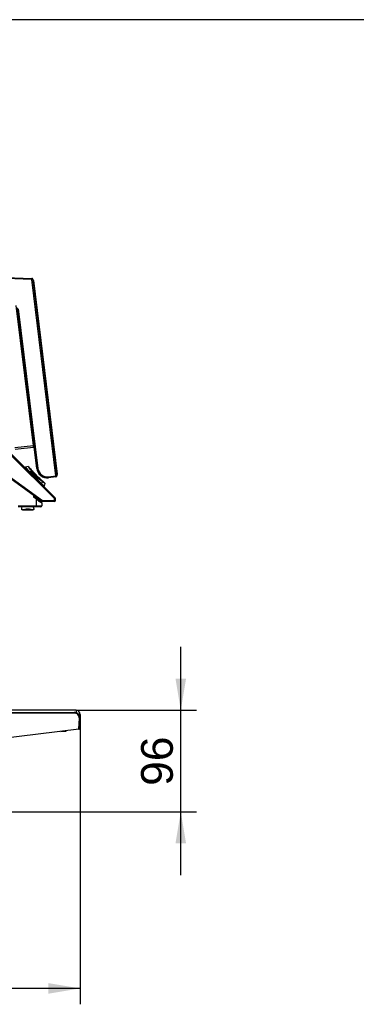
# Model space of a CAD drawing. Header units: millimetres. Extents: x 0 to 287, y 0 to 200.
# Tile 24 of 45: x 160 to 192, y 107 to 200. Entities that reach past the tile are written whole.
import ezdxf
from ezdxf.enums import TextEntityAlignment as Align

# ---------------------------------------------------------------- set-up
doc = ezdxf.new("R2010")
doc.units = ezdxf.units.MM
for name, color, linetype in [('134.126_BW4_CTM-', 7, 'Continuous'), ('Marges', 7, 'Continuous'), ('Standard', 7, 'Continuous')]:
    doc.layers.add(name, color=color, linetype=linetype)
doc.styles.add('SEACAD_Arial', font='arial.ttf')
doc.dimstyles.new('ISO', dxfattribs={"dimtxt": 3, "dimasz": 3, "dimexe": 1.5, "dimexo": 0, "dimgap": 0.75, "dimtad": 1, "dimlfac": 10, "dimtxsty": 'SEACAD_Arial', "dimblk1": '_SE_FILLED', "dimblk2": '_SE_FILLED', "dimsah": 1, "dimcen": 1.5, "dimazin": 0, "dimtfac": 0.7, "dimtdec": 3, "dimtmove": 0, "dimatfit": 3, "dimfxl": 1, "dimarcsym": 0})

# ---------------------------------------------------------------- blocks, each defined once
blk = doc.blocks.new('SE3')
at = {"layer": '134.126_BW4_CTM-', "color": 7, "linetype": 'Continuous'}
for p, q in [((153.22, 175.843), (161.339, 175.552)), ((161.335, 175.453), (153.29, 175.74)), ((161.339, 175.552), (161.335, 175.453)), ((161.435, 175.465), (161.335, 175.453)), ((163.614, 156.893), (161.335, 175.453)), ((161.435, 175.465), (163.713, 156.905)), ((161.443, 175.396), (161.471, 175.375)), ((161.471, 175.375), (161.449, 175.347)), ((161.499, 175.353), (161.471, 175.375)), ((161.499, 175.353), (163.746, 157.05)), ((161.494, 159.757), (159.869, 172.993)), ((159.946, 172.776), (161.544, 159.764)), ((161.817, 157.579), (159.964, 172.675)), ((160.063, 172.687), (161.916, 157.591)), ((159.746, 159.573), (161.494, 159.757)), ((161.518, 159.558), (159.774, 159.375)), ((161.494, 159.757), (161.544, 159.764)), ((161.494, 159.757), (161.494, 159.757)), ((161.568, 159.565), (161.518, 159.558)), ((161.568, 159.565), (161.533, 159.56)), ((161.533, 159.56), (161.568, 159.564)), ((161.544, 159.764), (161.568, 159.565)), ((161.568, 159.565), (161.568, 159.564)), ((163.476, 154.748), (159.4, 158.824)), ((159.466, 158.899), (163.542, 154.823)), ((157.535, 158.041), (162.338, 154.552)), ((162.275, 154.475), (157.551, 157.907)), ((160.99, 157.763), (160.751, 157.699)), ((160.751, 157.699), (161.169, 157.281)), ((161.209, 157.566), (161.033, 157.743)), ((161.226, 157.275), (161.186, 157.282)), ((161.233, 157.25), (161.247, 157.263)), ((161.247, 157.263), (161.714, 156.796)), ((161.372, 157.369), (161.353, 157.392)), ((162.146, 156.587), (161.43, 157.303)), ((161.817, 157.579), (161.916, 157.591)), ((161.151, 157.214), (161.194, 157.257)), ((161.233, 157.25), (161.194, 157.257)), ((161.194, 157.257), (161.688, 156.763)), ((161.7, 156.783), (161.233, 157.25)), ((161.548, 157.154), (161.968, 156.733)), ((161.645, 156.72), (161.688, 156.763)), ((161.688, 156.763), (161.7, 156.783)), ((161.7, 156.783), (161.714, 156.796)), ((161.717, 156.766), (161.705, 156.745)), ((161.705, 156.745), (162.269, 156.181)), ((162.2, 156.541), (162.2, 156.542)), ((162.339, 156.347), (162.269, 156.181)), ((162.574, 156.202), (162.397, 156.379)), ((162.919, 156.808), (163.614, 156.893)), ((162.931, 156.708), (162.919, 156.808)), ((163.626, 156.794), (162.931, 156.708)), ((163.614, 156.893), (163.713, 156.905)), ((163.626, 156.794), (163.614, 156.893)), ((163.696, 157.044), (163.724, 157.022)), ((163.724, 157.022), (163.702, 156.995)), ((163.746, 157.05), (163.724, 157.022)), ((162.53, 155.92), (162.269, 156.181)), ((162.53, 155.92), (162.594, 156.159)), ((161.751, 154.71), (161.517, 154.879)), ((161.521, 154.946), (161.557, 154.996)), ((161.755, 154.731), (161.529, 154.895)), ((161.575, 154.984), (161.538, 154.933)), ((161.541, 154.912), (161.766, 154.746)), ((161.762, 154.726), (161.755, 154.731)), ((161.766, 154.746), (161.766, 154.845)), ((161.766, 154.746), (161.773, 154.741)), ((161.773, 154.741), (161.814, 154.711)), ((161.792, 154.055), (161.792, 154.679)), ((161.827, 154.652), (161.821, 154.657)), ((161.821, 154.657), (161.831, 154.657)), ((161.829, 154.679), (161.824, 154.682)), ((161.827, 154.652), (161.831, 154.657)), ((161.832, 154.797), (161.832, 154.699)), ((161.832, 154.699), (161.837, 154.696)), ((161.893, 154.636), (161.889, 154.638)), ((162.016, 154.551), (161.893, 154.636)), ((161.895, 154.657), (161.898, 154.657)), ((161.896, 154.659), (161.898, 154.657)), ((161.898, 154.657), (161.9, 154.656)), ((162.231, 154.507), (162.231, 154.427)), ((162.338, 154.552), (163.474, 154.552)), ((163.474, 154.552), (163.476, 154.748)), ((163.57, 154.555), (163.572, 154.751)), ((160.051, 154.055), (161.792, 154.055)), ((161.794, 153.957), (160.053, 153.957)), ((160.457, 153.664), (161.454, 153.664)), ((162.201, 153.957), (161.794, 153.957)), ((162.227, 154.43), (162.231, 154.427)), ((162.301, 154.346), (162.301, 154.057)), ((163.47, 154.456), (162.334, 154.456)), ((165.533, 134.732), (155.183, 134.732)), ((155.485, 134.528), (165.339, 134.528)), ((165.339, 134.478), (155.485, 134.478)), ((165.339, 134.478), (165.339, 134.528)), ((165.533, 134.732), (165.533, 134.493)), ((165.908, 134.357), (165.738, 134.357)), ((165.908, 134.337), (165.756, 134.337)), ((165.908, 134.337), (165.908, 134.357)), ((165.788, 132.989), (165.839, 133.952)), ((165.839, 133.952), (165.889, 133.949)), ((165.889, 133.949), (165.839, 132.995)), ((158.025, 132.035), (165.787, 132.988)), ((165.794, 132.939), (158.031, 131.986)), ((164.089, 132.73), (164.468, 132.763)), ((165.787, 132.988), (165.788, 132.989)), ((165.787, 132.988), (165.837, 132.982)), ((165.794, 132.939), (165.787, 132.988)), ((165.839, 132.995), (165.788, 132.989)), ((165.839, 132.995), (165.837, 132.982))]:
    blk.add_line(p, q, dxfattribs=at)
for centre, radius, start, end in [((161.335, 175.453), 0.1, 7, 87.95249), ((152.344, 158.533), 9.232, 6.37975, 7.62008), ((160.761, 157.661), 0.04, 105, 225), ((167.023, 162.147), 7.462, 215.98882, 220.37732), ((160.996, 157.724), 0.0396, 33.64356, 92.65504), ((166.665, 161.797), 6.942, 215.6402, 220.21148), ((161.18, 157.242), 0.04, 90, 225), ((161.18, 157.242), 0.04, 80.65713, 90), ((167.382, 162.541), 7.929, 218.78922, 218.85618), ((167.382, 162.541), 7.929, 218.85618, 222.52664), ((161.219, 157.236), 0.04, 55.92903, 80.65713), ((169.04, 151.171), 9.85, 141.42917, 141.96912), ((168.465, 151.491), 9.161, 140.77605, 141.30941), ((162.81, 157.701), 1, 187, 277), ((162.81, 157.701), 0.9, 187, 277), ((161.51, 157.153), 0.04, 0.10928, 42.54828), ((165.2, 157.151), 3.659, 180.01454, 181.96118), ((175.305, 157.133), 13.753, 179.91289, 180.42654), ((167.371, 162.551), 7.929, 228.66292, 229.31729), ((167.371, 162.551), 7.929, 229.33237, 231.19394), ((166.627, 161.835), 6.942, 231.81543, 234.3598), ((166.977, 162.192), 7.462, 231.56722, 234.01118), ((167.371, 162.551), 7.929, 231.19394, 231.21078), ((163.614, 156.893), 0.1, 277, 7), ((162.491, 155.931), 0.04, 225, 345), ((162.555, 156.166), 0.0391, 355.34942, 57.03175), ((259.652, 84.648), 120.733, 144.35363, 144.38341), ((161.55, 154.925), 0.0364, 144.63117, 233.70077), ((166.046, 151.625), 5.577, 144.09013, 144.30514), ((160.172, 155.918), 1.699, 322.9979, 323.69071), ((161.55, 154.924), 0.0153, 143.55443, 233.63592), ((167.286, 150.744), 6.809, 144.21627, 144.37861), ((161.269, 154.043), 0.823, 50.61029, 54.18565), ((160.107, 155.969), 2.06, 323.07958, 323.60454), ((166.087, 151.721), 5.266, 145.00875, 145.20953), ((169.946, 166.209), 14.101, 234.52302, 234.73687), ((164.377, 158.05), 4.248, 232.51853, 232.91706), ((163.682, 157.352), 3.252, 234.75708, 235.15755), ((162.906, 156.329), 1.952, 235.97781, 236.61888), ((162.662, 155.782), 1.405, 232.95942, 233.22309), ((161.933, 154.639), 0.118, 149.44523, 158.64444), ((162.751, 155.904), 1.555, 233.58948, 235.97543), ((163.423, 156.965), 2.787, 235.12017, 235.90571), ((173.123, 172.346), 20.949, 237.40527, 237.59493), ((163.431, 156.977), 2.802, 235.90388, 236.59558), ((161.878, 157.625), 2.968, 269.66761, 270.33239), ((164.984, 159.008), 5.38, 234.76183, 240.01938), ((161.942, 154.631), 0.0536, 150.80197, 172.09728), ((160.825, 152.967), 2.002, 53.46763, 57.53943), ((163.693, 156.765), 2.757, 232.56769, 237.87228), ((162.334, 154.556), 0.1, 234, 270), ((163.47, 154.556), 0.1, 270, 359.37213), ((163.472, 154.752), 0.1, 359.37107, 45), ((161.95, 182.232), 28.177, 269.67932, 270.7138), ((162.201, 154.057), 0.1, 270, 0), ((162.256, 154.43), 0.0297, 179.35375, 233.60283), ((162.261, 154.427), 0.03, 180, 234), ((162.266, 154.349), 0.0297, 359.15701, 53.54904), ((162.271, 154.346), 0.03, 0, 54), ((165.339, 133.978), 0.55, 357, 90), ((165.339, 133.978), 0.5, 357, 90), ((165.533, 134.357), 0.375, 0, 90), ((165.533, 134.337), 0.375, 330.79301, 0), ((164.42, 133.311), 0.55, 275, 290.78071), ((165.787, 132.988), 0.05, 277, 353)]:
    blk.add_arc(centre, radius, start, end, dxfattribs=at)
for centre, major_axis, ratio, start_param, end_param in [((161.18, 157.242), (-0.0065, -0.0395), 0.318976, 1.989154, 3.141593), ((161.219, 157.236), (-0.0065, -0.0395), 0.318976, 1.989154, 3.141593), ((161.219, 157.236), (-0.0224, -0.0331), 0.637327, 2.847408, 3.141593), ((153.142, 155.136), (10.81, -2.079), 0.45233, 0.668983, 0.814099), ((161.336, 157.287), (0.0305, 0.0258), 0.518302, 0.158793, 1.08874), ((161.336, 157.287), (0.031, -0.0253), 0.580029, 0.850712, 1.946616), ((161.093, 147.184), (-2.079, 10.81), 0.45233, -0.486008, -0.45311), ((161.336, 157.287), (0.0237, 0.0323), 0.74367, 5.125252, 6.079506), ((161.124, 147.181), (-2.116, 10.783), 0.451416, -0.488853, -0.455955), ((161.51, 157.153), (-0.0295, -0.027), 0.383203, 3.141593, 3.252865), ((161.51, 157.153), (0.0249, 0.0313), 0.735345, 5.155052, 6.131256), ((161.51, 157.153), (-0.04, -0.0001), 0.131066, 2.475777, 3.141593), ((161.673, 156.748), (-0.0283, -0.0283), 0.707107, 0, 2.094395), ((161.673, 156.748), (0.0341, -0.0209), 0.48961, 0.778636, 1.454239), ((161.686, 156.769), (0.0341, -0.0209), 0.48961, 0.778636, 1.454239), ((161.919, 146.359), (-2.079, 10.81), 0.45233, -0.480624, -0.363412), ((161.686, 156.769), (0.0195, 0.0349), 0.763996, 5.032855, 5.929559), ((161.95, 146.355), (-2.116, 10.783), 0.451416, -0.483469, -0.366256), ((162.308, 156.35), (0.0247, 0.0314), 0.736735, 5.150314, 6.122897), ((162.238, 156.184), (-0.0283, -0.0283), 0.707107, 0, 2.094395), ((161.55, 154.925), (0.0403, -0.0403), 0.999695, 3.305384, 4.874222), ((161.504, 154.958), (0.0244, -0.0175), 0.02435, 4.708366, 5.481203), ((161.537, 154.933), (0.0241, -0.0178), 0.010367, 1.556756, 2.339861), ((161.792, 154.679), (-0.0189, -0.0233), 0.002512, 3.955247, 4.736943), ((161.818, 154.711), (-0.0157, -0.0256), 0.121956, 4.787082, 5.461543), ((161.814, 154.661), (0.0188, 0.0234), 0.033982, 4.717297, 5.567231), ((161.844, 154.696), (-0.0155, -0.0257), 0.184178, 4.822958, 5.552506), ((161.876, 154.615), (0.0175, 0.0244), 0.140069, 4.791645, 5.811771), ((161.818, 154.714), (0.47, -0.342), 0.028237, -1.114684, -0.113014), ((162.334, 154.556), (-0.0588, -0.0809), 0.0603, 0, 1.561246), ((162.334, 154.556), (0, 0.1), 0.043208, 3.141593, 4.669208), ((163.47, 154.556), (0, -0.1), 0.043208, 0, 1.527615), ((163.47, 154.556), (-0.1, 0.0011), 0.042733, 1.614448, 3.142105), ((163.472, 154.752), (0.0707, 0.0707), 0.061049, 4.712389, 6.283185), ((163.472, 154.752), (-0.1, 0.0011), 0.042732, 1.614449, 3.142105), ((161.794, 154.057), (0, 0.1), 0.017452, 1.58825, 3.141593), ((161.801, 154.687), (-0.5, 0.341), 0.000714, 3.007448, 3.14208)]:
    blk.add_ellipse(centre, major_axis=major_axis, ratio=ratio, start_param=start_param, end_param=end_param, dxfattribs=at)
for points, knots in [([(161.212, 157.561), (161.21, 157.563), (161.205, 157.57), (161.203, 157.573), (161.204, 157.571)], [0, 0, 0, 0, 0.1532011, 0.6793359, 0.6793359, 0.6793359, 0.6793359]), ([(161.831, 154.657), (161.834, 154.657), (161.839, 154.657), (161.847, 154.657), (161.855, 154.657), (161.859, 154.657), (161.861, 154.657)], [0, 0, 0, 0, 0.246755, 0.49861, 0.763961, 1, 1, 1, 1]), ([(160.455, 153.664), (160.453, 153.664), (160.452, 153.664), (160.425, 153.665), (160.407, 153.672), (160.389, 153.703), (160.388, 153.727), (160.401, 153.808), (160.424, 153.876), (160.442, 153.954)], [0.5609084, 0.5609084, 0.5609084, 0.5609084, 0.5625, 0.5625, 0.59375, 0.59375, 0.625, 0.625, 0.6768498, 0.6768498, 0.6768498, 0.6768498]), ([(161.457, 153.664), (161.438, 153.664), (161.416, 153.667), (161.355, 153.678), (161.314, 153.689), (161.18, 153.721), (161.077, 153.742), (160.868, 153.747), (160.762, 153.729), (160.583, 153.688), (160.506, 153.664), (160.455, 153.664)], [0.3224339, 0.3224339, 0.3224339, 0.3224339, 0.34375, 0.34375, 0.375, 0.375, 0.4375, 0.4375, 0.5, 0.5, 0.5609084, 0.5609084, 0.5609084, 0.5609084]), ([(161.485, 153.957), (161.499, 153.89), (161.516, 153.83), (161.531, 153.749), (161.532, 153.721), (161.519, 153.681), (161.504, 153.67), (161.474, 153.664), (161.466, 153.664), (161.457, 153.664)], [0.2057463, 0.2057463, 0.2057463, 0.2057463, 0.25, 0.25, 0.28125, 0.28125, 0.3125, 0.3125, 0.3224339, 0.3224339, 0.3224339, 0.3224339])]:
    blk.add_open_spline(points, degree=3, knots=knots, dxfattribs=at)
blk.add_open_spline([(164.468, 132.763), (164.466, 132.763), (164.464, 132.765), (164.463, 132.771)], degree=3, dxfattribs=at)
blk = doc.blocks.new('DMBLK47')
at = {"layer": 'Standard', "linetype": 'Continuous'}
for points in [[(108.918, 107.949), (108.918, 108.949), (105.918, 108.449)], [(162.908, 107.949), (165.908, 108.449), (162.908, 108.949)]]:
    blk.add_hatch(color=7, dxfattribs=at).paths.add_polyline_path(points)
at = {"layer": 'Standard', "color": 7, "linetype": 'Continuous'}
for p, q in [((165.908, 134.337), (165.908, 106.949)), ((105.918, 130.973), (105.918, 106.949)), ((165.908, 108.449), (105.918, 108.449))]:
    blk.add_line(p, q, dxfattribs=at)
at = {"layer": 'Standard', "color": 7, "linetype": 'Continuous', "style": 'SEACAD_Arial'}
blk.add_text('600', height=3, dxfattribs=at).set_placement((132.391, 112.199), align=Align.TOP_LEFT)
blk = doc.blocks.new('_SE_FILLED')
at = {"color": 0}
blk.add_line((0, 0), (-1, 0), dxfattribs=at)
blk.add_solid([(0, 0), (-1, -0.1665), (-1, 0.1665), (0, 0)], dxfattribs=at)
blk = doc.blocks.new('DMBLK48')
at = {"layer": 'Standard', "linetype": 'Continuous'}
for points in [[(175.918, 137.732), (174.918, 137.732), (175.418, 134.732)], [(175.918, 122.153), (175.418, 125.153), (174.918, 122.153)]]:
    blk.add_hatch(color=7, dxfattribs=at).paths.add_polyline_path(points)
at = {"layer": 'Standard', "color": 7, "linetype": 'Continuous'}
for p, q in [((175.418, 119.153), (175.418, 140.732)), ((165.533, 134.732), (176.918, 134.732)), ((152.498, 125.153), (176.918, 125.153))]:
    blk.add_line(p, q, dxfattribs=at)
at = {"layer": 'Standard', "color": 7, "linetype": 'Continuous', "style": 'SEACAD_Arial'}
blk.add_text('96', height=3, rotation=90, dxfattribs=at).set_placement((171.668, 127.594), align=Align.TOP_LEFT)

msp = doc.modelspace()

# ---------------------------------------------------------------- linework, layer by layer
at = {"layer": 'Marges', "color": 7, "linetype": 'Continuous'}
msp.add_line((287, 200), (10, 200), dxfattribs=at)

# ---------------------------------------------------------------- block references
at = {"layer": 'Standard'}
msp.add_blockref('SE3', (0, 0), dxfattribs=at)

# ---------------------------------------------------------------- dimensions: what is measured, and where the dimension line sits
at = {"layer": 'Standard', "color": 7, "linetype": 'Continuous'}
dim = msp.add_linear_dim(base=(175.4183, 134.7317), p1=(152.498, 125.1529), p2=(165.5332, 134.7317), angle=90, text='\\A1;<>', dimstyle='ISO', override={"dimdec": 0}, dxfattribs=at)
dim.commit()
dim.dimension.update_dxf_attribs({"geometry": 'DMBLK48', "text_midpoint": (175.4183, 129.9423), "dimtype": 160})
dim = msp.add_linear_dim(base=(105.918, 108.4486), p1=(165.9082, 134.3367), p2=(105.918, 130.9729), text='\\A1;<>', dimstyle='ISO', override={"dimdec": 0}, dxfattribs=at)
dim.commit()
dim.dimension.update_dxf_attribs({"geometry": 'DMBLK47', "text_midpoint": (135.9131, 108.4486), "dimtype": 160})

doc.saveas('drawing.dxf')
